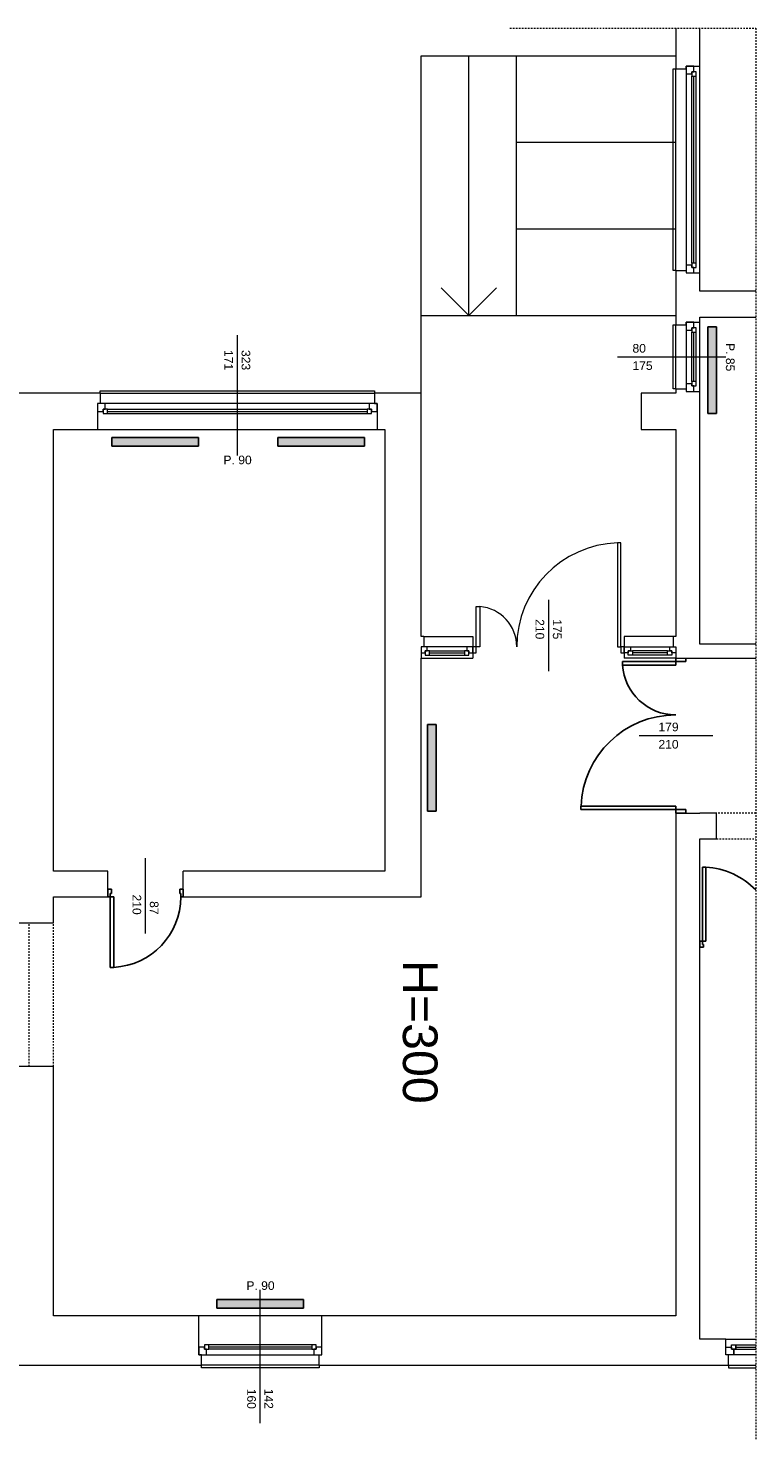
# Model space of a CAD drawing. Header units: millimetres. Extents: x 12683 to 90307, y 30842 to 62253.
# Tile 137 of 152: x 63966 to 64806, y 51414 to 53045. Entities that reach past the tile are written whole.
import ezdxf

# ---------------------------------------------------------------- set-up
doc = ezdxf.new("R2010")
doc.units = ezdxf.units.MM
doc.header["$LTSCALE"] = 0.6
doc.linetypes.add('CIEPLA', pattern=[5.7625, 3.175, -2.5875])
doc.layers.add('zzz_podklady_drzwi', color=252, linetype='Continuous')
doc.layers.add('zzz_podklady_grzejniki_ist', color=252, linetype='Continuous')
for name, color, linetype, lineweight in [('zzz_podklady_drzwi_opisy', 252, 'Continuous', 15), ('zzz_podklady_konstrukcja', 252, 'CIEPLA', 15), ('zzz_podklady_okna_opisy', 252, 'Continuous', 15), ('zzz_podklady_opisy', 252, 'Continuous', 15), ('zzz_podklady_sciany', 252, 'Continuous', 15)]:
    doc.layers.add(name, color=color, linetype=linetype, lineweight=lineweight)
doc.styles.add('GENERATED_STYLE_1', font='ARIAL.TTF')

msp = doc.modelspace()

# ---------------------------------------------------------------- hatches: boundary and pattern name
at = {"layer": 'zzz_podklady_grzejniki_ist'}
for points in [[(64750.9, 52599.5), (64760.9, 52599.5), (64760.9, 52699.5), (64750.9, 52699.5)], [(64062.5, 52571.9), (64062.5, 52561.9), (64162.5, 52561.9), (64162.5, 52571.9)], [(64254.2, 52571.9), (64254.2, 52561.9), (64354.2, 52561.9), (64354.2, 52571.9)], [(64437.1, 52240), (64427.1, 52240), (64427.1, 52140), (64437.1, 52140)], [(64183.9, 51575.9), (64183.9, 51565.9), (64283.9, 51565.9), (64283.9, 51575.9)]]:
    msp.add_hatch(color=256, dxfattribs=at).paths.add_polyline_path(points, flags=0)

# ---------------------------------------------------------------- linework, layer by layer
at = {"layer": 'zzz_podklady_drzwi'}
for p, q in [((64713.9, 52312.9), (64652.3, 52312.9)), ((64652.3, 52312.9), (64652.3, 52308.9)), ((64652.3, 52308.9), (64713.9, 52308.9)), ((64713.9, 52312.9), (64713.9, 52316.9)), ((64713.9, 52308.9), (64713.9, 52312.9)), ((64725.4, 52312.9), (64713.9, 52312.9)), ((64725.4, 52316.9), (64725.4, 52312.9)), ((64604.4, 52141.9), (64604.4, 52145.9)), ((64604.4, 52145.9), (64713.9, 52145.9)), ((64713.9, 52141.9), (64604.4, 52141.9)), ((64713.9, 52145.9), (64713.9, 52141.9)), ((64713.9, 52137.9), (64713.9, 52141.9)), ((64713.9, 52141.9), (64725.4, 52141.9)), ((64725.4, 52141.9), (64725.4, 52137.9)), ((64744.7, 51989.9), (64744.7, 52075.3)), ((64744.7, 52075.3), (64748.7, 52075.3)), ((64748.7, 52075.3), (64748.7, 51989.9)), ((64057.9, 52040.9), (64057.9, 52049.9)), ((64061.9, 52049.9), (64057.9, 52049.9)), ((64057.9, 52049.9), (64057.9, 52040.9)), ((64057.9, 52040.9), (64057.9, 52049.9)), ((64060.7, 52040.9), (64060.7, 52044.9)), ((64060.7, 52044.9), (64061.9, 52044.9)), ((64061.9, 52044.9), (64061.9, 52049.9)), ((64144.9, 52049.9), (64140.9, 52049.9)), ((64140.9, 52049.9), (64140.9, 52044.9)), ((64140.9, 52044.9), (64142.1, 52044.9)), ((64142.1, 52044.9), (64142.1, 52040.9)), ((64144.9, 52040.9), (64144.9, 52049.9)), ((64144.9, 52040.9), (64144.9, 52049.9)), ((64144.9, 52040.9), (64144.9, 52049.9)), ((64057.9, 52040.9), (64060.7, 52040.9)), ((64060.7, 52040.9), (64060.7, 51959.5)), ((64064.7, 52040.9), (64060.7, 52040.9)), ((64064.7, 51959.5), (64064.7, 52040.9)), ((64142.1, 52040.9), (64144.9, 52040.9)), ((64741.9, 51989.9), (64744.7, 51989.9)), ((64745.9, 51982.9), (64741.9, 51982.9)), ((64744.7, 51989.9), (64744.7, 51985.9)), ((64748.7, 51989.9), (64744.7, 51989.9)), ((64744.7, 51985.9), (64745.9, 51985.9)), ((64745.9, 51985.9), (64745.9, 51982.9)), ((64060.7, 51959.5), (64064.7, 51959.5))]:
    msp.add_line(p, q, dxfattribs=at)
for centre, radius, start, end in [((64713.9, 52312.9), 61.6, 183.7177, 270), ((64713.9, 52141.9), 109.4, 90, 177.9068), ((64744.7, 51989.9), 85.4, 43.7695, 87.3154), ((64060.7, 52040.9), 81.4, 272.8167, 0)]:
    msp.add_arc(centre, radius, start, end, dxfattribs=at)
at = {"layer": 'zzz_podklady_drzwi_opisy'}
for p, q in [((64671.7, 52227.4), (64756.9, 52227.4)), ((64101.4, 51998.8), (64101.4, 52085.9))]:
    msp.add_line(p, q, dxfattribs=at)
at = {"layer": 'zzz_podklady_grzejniki_ist'}
for p, q in [((64750.9, 52699.5), (64760.9, 52699.5)), ((64750.9, 52699.5), (64750.9, 52599.5)), ((64760.9, 52699.5), (64760.9, 52599.5)), ((64760.9, 52599.5), (64750.9, 52599.5)), ((64062.5, 52561.9), (64062.5, 52571.9)), ((64162.5, 52571.9), (64062.5, 52571.9)), ((64162.5, 52571.9), (64162.5, 52561.9)), ((64254.2, 52561.9), (64254.2, 52571.9)), ((64354.2, 52571.9), (64254.2, 52571.9)), ((64354.2, 52571.9), (64354.2, 52561.9)), ((64162.5, 52561.9), (64062.5, 52561.9)), ((64354.2, 52561.9), (64254.2, 52561.9)), ((64427.1, 52140), (64427.1, 52240)), ((64427.1, 52240), (64437.1, 52240)), ((64437.1, 52140), (64437.1, 52240)), ((64437.1, 52140), (64427.1, 52140)), ((64183.9, 51565.9), (64183.9, 51575.9)), ((64283.9, 51575.9), (64183.9, 51575.9)), ((64283.9, 51575.9), (64283.9, 51565.9)), ((64283.9, 51565.9), (64183.9, 51565.9))]:
    msp.add_line(p, q, dxfattribs=at)
at = {"layer": 'zzz_podklady_konstrukcja'}
for p, q in [((64806.3, 52137.9), (64760.9, 52137.9)), ((64760.9, 52107.9), (64806.3, 52107.9)), ((63966.9, 51844.9), (63966.9, 52010.9)), ((63994.9, 51844.9), (63994.9, 52010.9))]:
    msp.add_line(p, q, dxfattribs=at)
at = {"layer": 'zzz_podklady_okna_opisy'}
msp.add_line((64567, 52384.1), (64567, 52301.9), dxfattribs=at)
at = {"layer": 'zzz_podklady_sciany', "linetype": 'CIEPLA'}
for p, q in [((64522.3, 53044.7), (64806.3, 53044.7)), ((64806.3, 53044.7), (64806.3, 51413.7))]:
    msp.add_line(p, q, dxfattribs=at)
at = {"layer": 'zzz_podklady_sciany'}
for p, q in [((64713.9, 53044.7), (64713.9, 52997.9)), ((64741.9, 53000.9), (64741.9, 53044.7)), ((64419.9, 52712.9), (64419.9, 53012.9)), ((64419.9, 53012.9), (64713.9, 53012.9)), ((64474.9, 52712.9), (64474.9, 53012.9)), ((64529.9, 52712.9), (64529.9, 53012.9)), ((64710.9, 52764.9), (64710.9, 52997.9)), ((64710.9, 52997.9), (64713.9, 52997.9)), ((64713.9, 52997.9), (64725.9, 52997.9)), ((64713.9, 52764.9), (64713.9, 52997.9)), ((64725.9, 52997.9), (64725.9, 53000.9)), ((64725.9, 53000.9), (64734.9, 53000.9)), ((64734.9, 53000.9), (64725.9, 53000.9)), ((64725.9, 53000.9), (64734.9, 53000.9)), ((64734.9, 53000.9), (64741.9, 53000.9)), ((64741.9, 52761.9), (64741.9, 53000.9)), ((64741.9, 52761.9), (64741.9, 53000.9)), ((64529.9, 52912.9), (64713.9, 52912.9)), ((64529.9, 52812.9), (64713.9, 52812.9)), ((64713.9, 52764.9), (64710.9, 52764.9)), ((64713.9, 52764.9), (64725.9, 52764.9)), ((64713.9, 52764.9), (64713.9, 52740.9)), ((64725.9, 52764.9), (64725.9, 52761.9)), ((64725.9, 52761.9), (64734.9, 52761.9)), ((64725.9, 52761.9), (64734.9, 52761.9)), ((64725.9, 52761.9), (64734.9, 52761.9)), ((64734.9, 52761.9), (64741.9, 52761.9)), ((64741.9, 52740.9), (64741.9, 52761.9)), ((64474.9, 52712.9), (64442.9, 52744.9)), ((64474.9, 52712.9), (64506.9, 52744.9)), ((64713.9, 52740.9), (64713.9, 52710.9)), ((64806.3, 52740.9), (64741.9, 52740.9)), ((64419.9, 52622.9), (64419.9, 52712.9)), ((64419.9, 52712.9), (64713.9, 52712.9)), ((64710.9, 52627.9), (64710.9, 52701.9)), ((64710.9, 52701.9), (64713.9, 52701.9)), ((64713.9, 52710.9), (64713.9, 52701.9)), ((64713.9, 52701.9), (64725.9, 52701.9)), ((64713.9, 52627.9), (64713.9, 52701.9)), ((64725.9, 52701.9), (64725.9, 52704.9)), ((64725.9, 52704.9), (64734.9, 52704.9)), ((64734.9, 52704.9), (64725.9, 52704.9)), ((64725.9, 52704.9), (64734.9, 52704.9)), ((64734.9, 52704.9), (64741.9, 52704.9)), ((64741.9, 52704.9), (64741.9, 52710.9)), ((64741.9, 52710.9), (64806.3, 52710.9)), ((64741.9, 52624.9), (64741.9, 52704.9)), ((64741.9, 52624.9), (64741.9, 52704.9)), ((64048.9, 52622.9), (63922.9, 52622.9)), ((64048.9, 52622.9), (64048.9, 52625.9)), ((64048.9, 52625.9), (64365.9, 52625.9)), ((64048.9, 52622.9), (64048.9, 52610.9)), ((64048.9, 52622.9), (64365.9, 52622.9)), ((64365.9, 52625.9), (64365.9, 52622.9)), ((64365.9, 52622.9), (64365.9, 52610.9)), ((64419.9, 52622.9), (64365.9, 52622.9)), ((64419.9, 52341.9), (64419.9, 52622.9)), ((64713.9, 52622.9), (64674.1, 52622.9)), ((64674.1, 52622.9), (64674.1, 52580.9)), ((64713.9, 52627.9), (64710.9, 52627.9)), ((64713.9, 52627.9), (64725.9, 52627.9)), ((64713.9, 52627.9), (64713.9, 52622.9)), ((64725.9, 52627.9), (64725.9, 52624.9)), ((64725.9, 52624.9), (64734.9, 52624.9)), ((64725.9, 52624.9), (64734.9, 52624.9)), ((64725.9, 52624.9), (64734.9, 52624.9)), ((64734.9, 52624.9), (64741.9, 52624.9)), ((64741.9, 52332.9), (64741.9, 52624.9)), ((64048.9, 52610.9), (64045.9, 52610.9)), ((64045.9, 52610.9), (64045.9, 52601.9)), ((64045.9, 52610.9), (64045.9, 52601.9)), ((64045.9, 52610.9), (64045.9, 52601.9)), ((64045.9, 52601.9), (64045.9, 52580.9)), ((64365.9, 52610.9), (64368.9, 52610.9)), ((64368.9, 52610.9), (64368.9, 52601.9)), ((64368.9, 52601.9), (64368.9, 52610.9)), ((64368.9, 52610.9), (64368.9, 52601.9)), ((64368.9, 52601.9), (64368.9, 52580.9)), ((63994.9, 52580.9), (64045.9, 52580.9)), ((63994.9, 52070.9), (63994.9, 52580.9)), ((64045.9, 52580.9), (64368.9, 52580.9)), ((64045.9, 52580.9), (64368.9, 52580.9)), ((64368.9, 52580.9), (64377.9, 52580.9)), ((64377.9, 52580.9), (64377.9, 52070.9)), ((64674.1, 52580.9), (64713.9, 52580.9)), ((64713.9, 52580.9), (64713.9, 52341.9)), ((64650.5, 52450.2), (64646.5, 52450.2)), ((64646.5, 52450.2), (64646.5, 52329.9)), ((64650.5, 52329.9), (64650.5, 52450.2)), ((64483.5, 52329.9), (64483.5, 52376.7)), ((64483.5, 52376.7), (64487.5, 52376.7)), ((64487.5, 52376.7), (64487.5, 52329.9)), ((64422.9, 52341.9), (64419.9, 52341.9)), ((64422.9, 52341.9), (64422.9, 52329.9)), ((64422.9, 52341.9), (64479.5, 52341.9)), ((64710.9, 52341.9), (64654.5, 52341.9)), ((64710.9, 52341.9), (64710.9, 52329.9)), ((64713.9, 52341.9), (64710.9, 52341.9)), ((64422.9, 52329.9), (64419.9, 52329.9)), ((64419.9, 52329.9), (64419.9, 52322.9)), ((64419.9, 52322.9), (64419.9, 52316.9)), ((64487.5, 52329.9), (64483.5, 52329.9)), ((64483.5, 52322.9), (64483.5, 52329.9)), ((64646.5, 52329.9), (64650.5, 52329.9)), ((64650.5, 52329.9), (64650.5, 52322.9)), ((64710.9, 52329.9), (64713.9, 52329.9)), ((64713.9, 52329.9), (64713.9, 52322.9)), ((64713.9, 52322.9), (64713.9, 52316.9)), ((64806.3, 52332.9), (64741.9, 52332.9)), ((64419.9, 52040.9), (64419.9, 52316.9)), ((64419.9, 52316.9), (64479.5, 52316.9)), ((64713.9, 52316.9), (64654.5, 52316.9)), ((64713.9, 52316.9), (64725.4, 52316.9)), ((64713.9, 52316.9), (64725.4, 52316.9)), ((64713.9, 52316.9), (64725.4, 52316.9)), ((64725.4, 52316.9), (64741.9, 52316.9)), ((64741.9, 52316.9), (64806.3, 52316.9)), ((64713.9, 52137.9), (64725.4, 52137.9)), ((64713.9, 52137.9), (64713.9, 51556.9)), ((64725.4, 52137.9), (64713.9, 52137.9)), ((64713.9, 52137.9), (64725.4, 52137.9)), ((64725.4, 52137.9), (64741.9, 52137.9)), ((64760.9, 52137.9), (64741.9, 52137.9)), ((64760.9, 52107.9), (64760.9, 52137.9)), ((64741.9, 51989.9), (64741.9, 52107.9)), ((64741.9, 52107.9), (64760.9, 52107.9)), ((64057.9, 52070.9), (63994.9, 52070.9)), ((64057.9, 52040.9), (64057.9, 52070.9)), ((64144.9, 52040.9), (64144.9, 52070.9)), ((64377.9, 52070.9), (64144.9, 52070.9)), ((63994.9, 52040.9), (64057.9, 52040.9)), ((63994.9, 52010.9), (63994.9, 52040.9)), ((64144.9, 52040.9), (64419.9, 52040.9)), ((63904.9, 52010.9), (63994.9, 52010.9)), ((64741.9, 51989.9), (64741.9, 51982.9)), ((64741.9, 51982.9), (64741.9, 51989.9)), ((64741.9, 51989.9), (64741.9, 51982.9)), ((64741.9, 51529.9), (64741.9, 51982.9)), ((63994.9, 51844.9), (63876.9, 51844.9)), ((63994.9, 51556.9), (63994.9, 51844.9)), ((64162.9, 51556.9), (63994.9, 51556.9)), ((64162.9, 51520.9), (64162.9, 51556.9)), ((64304.9, 51556.9), (64162.9, 51556.9)), ((64304.9, 51556.9), (64162.9, 51556.9)), ((64304.9, 51520.9), (64304.9, 51556.9)), ((64713.9, 51556.9), (64304.9, 51556.9)), ((64771.9, 51529.9), (64741.9, 51529.9)), ((64771.9, 51520.9), (64771.9, 51529.9)), ((64771.9, 51529.9), (64806.3, 51529.9)), ((64771.9, 51529.9), (64806.3, 51529.9)), ((64778.4, 51523.4), (64783.4, 51523.4)), ((64778.4, 51518.4), (64778.4, 51523.4)), ((64783.4, 51523.4), (64806.3, 51523.4)), ((64783.4, 51523.4), (64806.3, 51523.4)), ((64783.4, 51523.4), (64783.4, 51518.4)), ((64783.4, 51518.4), (64783.4, 51523.4)), ((64783.4, 51523.4), (64806.3, 51523.4)), ((64162.9, 51511.9), (64162.9, 51520.9)), ((64162.9, 51520.9), (64162.9, 51511.9)), ((64162.9, 51511.9), (64162.9, 51520.9)), ((64165.9, 51511.9), (64162.9, 51511.9)), ((64165.9, 51499.9), (64165.9, 51511.9)), ((64301.9, 51499.9), (64301.9, 51511.9)), ((64301.9, 51511.9), (64304.9, 51511.9)), ((64304.9, 51511.9), (64304.9, 51520.9)), ((64304.9, 51511.9), (64304.9, 51520.9)), ((64304.9, 51511.9), (64304.9, 51520.9)), ((64771.9, 51511.9), (64771.9, 51520.9)), ((64771.9, 51520.9), (64778.4, 51520.9)), ((64771.9, 51511.9), (64771.9, 51520.9)), ((64771.9, 51511.9), (64771.9, 51520.9)), ((64774.9, 51511.9), (64771.9, 51511.9)), ((64780.9, 51511.9), (64771.9, 51511.9)), ((64774.9, 51511.9), (64771.9, 51511.9)), ((64774.9, 51499.9), (64774.9, 51511.9)), ((64778.4, 51520.9), (64778.4, 51518.4)), ((64778.4, 51518.4), (64780.9, 51518.4)), ((64783.4, 51518.4), (64778.4, 51518.4)), ((64780.9, 51518.4), (64780.9, 51511.9)), ((64780.9, 51511.9), (64780.9, 51518.4)), ((64780.9, 51518.4), (64783.4, 51518.4)), ((64806.3, 51511.9), (64780.9, 51511.9)), ((64806.3, 51511.9), (64780.9, 51511.9)), ((64783.4, 51520.9), (64806.3, 51520.9)), ((64783.4, 51518.4), (64806.3, 51518.4)), ((63884.9, 51499.9), (64165.9, 51499.9)), ((64301.9, 51499.9), (64165.9, 51499.9)), ((64165.9, 51496.9), (64165.9, 51499.9)), ((64301.9, 51496.9), (64165.9, 51496.9)), ((64301.9, 51499.9), (64713.9, 51499.9)), ((64301.9, 51499.9), (64301.9, 51496.9)), ((64713.9, 51499.9), (64774.9, 51499.9)), ((64774.9, 51499.9), (64806.3, 51499.9)), ((64774.9, 51499.9), (64774.9, 51496.9)), ((64774.9, 51496.9), (64806.3, 51496.9))]:
    msp.add_line(p, q, dxfattribs=at)
for centre, radius, start, end in [((64650.5, 52329.9), 120.2, 91.9053, 180), ((64483.5, 52329.9), 46.8, 0, 85.1106)]:
    msp.add_arc(centre, radius, start, end, dxfattribs=at)

# ---------------------------------------------------------------- texts
at = {"layer": 'zzz_podklady_drzwi_opisy', "char_height": 10, "attachment_point": 7, "style": 'GENERATED_STYLE_1'}
for s, insert in [('{179}', (64693.9, 52232.2)), ('{210}', (64693.9, 52212.2))]:
    msp.add_mtext(s, dxfattribs=dict(at, insert=insert))
at = {"layer": 'zzz_podklady_drzwi_opisy', "char_height": 10, "attachment_point": 7, "rotation": 270, "style": 'GENERATED_STYLE_1'}
for s, insert in [('{210}', (64086.2, 52043.7)), ('{87}', (64106.2, 52036.1))]:
    msp.add_mtext(s, dxfattribs=dict(at, insert=insert))
at = {"layer": 'zzz_podklady_okna_opisy', "char_height": 10, "attachment_point": 7, "style": 'GENERATED_STYLE_1'}
for s, insert in [('{80}', (64663.9, 52669.7)), ('{175}', (64663.9, 52649.7)), ('{P. 90}', (64191.4, 52540.7)), ('{P. 90}', (64217.9, 51586.7))]:
    msp.add_mtext(s, dxfattribs=dict(at, insert=insert))
at = {"layer": 'zzz_podklady_okna_opisy', "char_height": 10, "attachment_point": 7, "rotation": 270, "style": 'GENERATED_STYLE_1'}
for s, insert in [('{171}', (64192.3, 52672.9)), ('{323}', (64212.2, 52672.9)), ('{P. 85}', (64771.7, 52680.9)), ('{210}', (64551.8, 52361.9)), ('{175}', (64571.8, 52361.9)), ('{160}', (64218.7, 51472.7)), ('{142}', (64238.8, 51472.7))]:
    msp.add_mtext(s, dxfattribs=dict(at, insert=insert))
at = {"layer": 'zzz_podklady_opisy', "insert": (64418.4, 51885.1), "char_height": 40, "attachment_point": 5, "rotation": 270, "style": 'GENERATED_STYLE_1'}
msp.add_mtext('{H=300}', dxfattribs=at)

# ---------------------------------------------------------------- next in the draw order: wipeouts: each hides what was drawn before it
at = {"ltscale": 8758.034421}
msp.add_wipeout([(64737.4, 52989.4), (64732.4, 52989.4), (64732.4, 52991.9), (64725.9, 52991.9), (64725.9, 52770.9), (64732.4, 52770.9), (64732.4, 52773.4), (64737.4, 52773.4)], dxfattribs=at).dxf.layer = 'zzz_podklady_sciany'
at = {"ltscale": 2451.148067}
msp.add_wipeout([(64737.4, 52693.4), (64732.4, 52693.4), (64732.4, 52695.9), (64725.9, 52695.9), (64725.9, 52633.9), (64732.4, 52633.9), (64732.4, 52636.4), (64737.4, 52636.4)], dxfattribs=at).dxf.layer = 'zzz_podklady_sciany'
at = {"ltscale": 12112.456041}
msp.add_wipeout([(64357.4, 52599.4), (64357.4, 52604.4), (64359.9, 52604.4), (64359.9, 52610.9), (64054.9, 52610.9), (64054.9, 52604.4), (64057.4, 52604.4), (64057.4, 52599.4)], dxfattribs=at).dxf.layer = 'zzz_podklady_sciany'
at = {"ltscale": 1783.264592}
msp.add_wipeout([(64470, 52320.4), (64470, 52325.4), (64472.5, 52325.4), (64472.5, 52329.9), (64426.9, 52329.9), (64426.9, 52325.4), (64429.4, 52325.4), (64429.4, 52320.4)], dxfattribs=at).dxf.layer = 'zzz_podklady_sciany'
at = {"ltscale": 1775.541298}
msp.add_wipeout([(64664, 52320.4), (64664, 52325.4), (64661.5, 52325.4), (64661.5, 52329.9), (64706.9, 52329.9), (64706.9, 52325.4), (64704.4, 52325.4), (64704.4, 52320.4)], dxfattribs=at).dxf.layer = 'zzz_podklady_sciany'
at = {"ltscale": 4894.074331}
msp.add_wipeout([(64174.4, 51523.4), (64174.4, 51518.4), (64171.9, 51518.4), (64171.9, 51511.9), (64295.9, 51511.9), (64295.9, 51518.4), (64293.4, 51518.4), (64293.4, 51523.4)], dxfattribs=at).dxf.layer = 'zzz_podklady_sciany'

# ---------------------------------------------------------------- next in the draw order: linework, layer by layer
at = {"layer": 'zzz_podklady_okna_opisy'}
for p, q in [((64207.4, 52690.1), (64207.4, 52550.9)), ((64646.7, 52664.9), (64771.9, 52664.9)), ((64233.9, 51432.8), (64233.9, 51586.9))]:
    msp.add_line(p, q, dxfattribs=at)
at = {"layer": 'zzz_podklady_sciany'}
for p, q in [((64725.9, 53000.9), (64725.9, 52991.9)), ((64725.9, 52997.9), (64725.9, 53000.9)), ((64725.9, 52991.9), (64732.4, 52991.9)), ((64725.9, 52991.9), (64725.9, 52770.9)), ((64732.4, 52991.9), (64732.4, 52994.4)), ((64732.4, 52994.4), (64734.9, 52994.4)), ((64732.4, 52994.4), (64732.4, 52989.4)), ((64737.4, 52994.4), (64732.4, 52994.4)), ((64734.9, 52994.4), (64734.9, 53000.9)), ((64737.4, 52989.4), (64737.4, 52994.4)), ((64732.4, 52773.4), (64732.4, 52989.4)), ((64732.4, 52989.4), (64737.4, 52989.4)), ((64734.9, 52773.4), (64734.9, 52989.4)), ((64737.4, 52773.4), (64737.4, 52989.4)), ((64737.4, 52773.4), (64737.4, 52989.4)), ((64732.4, 52770.9), (64725.9, 52770.9)), ((64725.9, 52770.9), (64725.9, 52761.9)), ((64725.9, 52764.9), (64725.9, 52761.9)), ((64737.4, 52773.4), (64732.4, 52773.4)), ((64732.4, 52773.4), (64732.4, 52768.4)), ((64732.4, 52768.4), (64732.4, 52770.9)), ((64734.9, 52768.4), (64732.4, 52768.4)), ((64732.4, 52768.4), (64737.4, 52768.4)), ((64734.9, 52761.9), (64734.9, 52768.4)), ((64737.4, 52768.4), (64737.4, 52773.4)), ((64725.9, 52704.9), (64725.9, 52695.9)), ((64725.9, 52701.9), (64725.9, 52704.9)), ((64732.4, 52695.9), (64732.4, 52698.4)), ((64732.4, 52698.4), (64734.9, 52698.4)), ((64732.4, 52698.4), (64732.4, 52693.4)), ((64737.4, 52698.4), (64732.4, 52698.4)), ((64734.9, 52698.4), (64734.9, 52704.9)), ((64737.4, 52693.4), (64737.4, 52698.4)), ((64725.9, 52695.9), (64732.4, 52695.9)), ((64725.9, 52695.9), (64725.9, 52633.9)), ((64732.4, 52636.4), (64732.4, 52693.4)), ((64732.4, 52693.4), (64737.4, 52693.4)), ((64734.9, 52636.4), (64734.9, 52693.4)), ((64737.4, 52636.4), (64737.4, 52693.4)), ((64737.4, 52636.4), (64737.4, 52693.4)), ((64732.4, 52633.9), (64725.9, 52633.9)), ((64725.9, 52633.9), (64725.9, 52624.9)), ((64737.4, 52636.4), (64732.4, 52636.4)), ((64732.4, 52636.4), (64732.4, 52631.4)), ((64732.4, 52631.4), (64732.4, 52633.9)), ((64734.9, 52631.4), (64732.4, 52631.4)), ((64732.4, 52631.4), (64737.4, 52631.4)), ((64734.9, 52624.9), (64734.9, 52631.4)), ((64737.4, 52631.4), (64737.4, 52636.4)), ((64725.9, 52627.9), (64725.9, 52624.9)), ((64054.9, 52610.9), (64045.9, 52610.9)), ((64048.9, 52610.9), (64045.9, 52610.9)), ((64045.9, 52601.9), (64052.4, 52601.9)), ((64052.4, 52601.9), (64052.4, 52604.4)), ((64052.4, 52604.4), (64054.9, 52604.4)), ((64057.4, 52604.4), (64052.4, 52604.4)), ((64052.4, 52604.4), (64052.4, 52599.4)), ((64052.4, 52599.4), (64057.4, 52599.4)), ((64054.9, 52604.4), (64054.9, 52610.9)), ((64359.9, 52610.9), (64054.9, 52610.9)), ((64057.4, 52604.4), (64357.4, 52604.4)), ((64057.4, 52599.4), (64057.4, 52604.4)), ((64057.4, 52601.9), (64357.4, 52601.9)), ((64057.4, 52599.4), (64357.4, 52599.4)), ((64057.4, 52599.4), (64357.4, 52599.4)), ((64362.4, 52604.4), (64357.4, 52604.4)), ((64357.4, 52604.4), (64357.4, 52599.4)), ((64357.4, 52599.4), (64362.4, 52599.4)), ((64368.9, 52610.9), (64359.9, 52610.9)), ((64359.9, 52610.9), (64359.9, 52604.4)), ((64359.9, 52604.4), (64362.4, 52604.4)), ((64362.4, 52604.4), (64362.4, 52601.9)), ((64362.4, 52599.4), (64362.4, 52604.4)), ((64362.4, 52601.9), (64368.9, 52601.9)), ((64365.9, 52610.9), (64368.9, 52610.9)), ((64479.5, 52341.9), (64479.5, 52316.9)), ((64654.5, 52341.9), (64654.5, 52316.9)), ((64426.9, 52329.9), (64419.9, 52329.9)), ((64419.9, 52329.9), (64419.9, 52322.9)), ((64419.9, 52329.9), (64419.9, 52322.9)), ((64422.9, 52329.9), (64419.9, 52329.9)), ((64419.9, 52322.9), (64424.4, 52322.9)), ((64424.4, 52322.9), (64424.4, 52325.4)), ((64424.4, 52325.4), (64426.9, 52325.4)), ((64429.4, 52325.4), (64424.4, 52325.4)), ((64424.4, 52325.4), (64424.4, 52320.4)), ((64426.9, 52325.4), (64426.9, 52329.9)), ((64472.5, 52329.9), (64426.9, 52329.9)), ((64429.4, 52325.4), (64470, 52325.4)), ((64429.4, 52320.4), (64429.4, 52325.4)), ((64429.4, 52322.9), (64470, 52322.9)), ((64475, 52325.4), (64470, 52325.4)), ((64470, 52325.4), (64470, 52320.4)), ((64479.5, 52329.9), (64472.5, 52329.9)), ((64472.5, 52329.9), (64472.5, 52325.4)), ((64472.5, 52325.4), (64475, 52325.4)), ((64475, 52325.4), (64475, 52322.9)), ((64475, 52320.4), (64475, 52325.4)), ((64475, 52322.9), (64479.5, 52322.9)), ((64479.5, 52322.9), (64479.5, 52329.9)), ((64479.5, 52329.9), (64479.5, 52322.9)), ((64483.5, 52329.9), (64479.5, 52329.9)), ((64479.5, 52329.9), (64479.5, 52322.9)), ((64479.5, 52322.9), (64483.5, 52322.9)), ((64654.5, 52329.9), (64650.5, 52329.9)), ((64650.5, 52322.9), (64654.5, 52322.9)), ((64654.5, 52329.9), (64661.5, 52329.9)), ((64654.5, 52322.9), (64654.5, 52329.9)), ((64654.5, 52329.9), (64654.5, 52322.9)), ((64654.5, 52322.9), (64654.5, 52329.9)), ((64659, 52322.9), (64654.5, 52322.9)), ((64661.5, 52325.4), (64659, 52325.4)), ((64659, 52325.4), (64659, 52322.9)), ((64659, 52325.4), (64664, 52325.4)), ((64659, 52320.4), (64659, 52325.4)), ((64661.5, 52329.9), (64661.5, 52325.4)), ((64661.5, 52329.9), (64706.9, 52329.9)), ((64704.4, 52325.4), (64664, 52325.4)), ((64664, 52325.4), (64664, 52320.4)), ((64704.4, 52322.9), (64664, 52322.9)), ((64704.4, 52320.4), (64704.4, 52325.4)), ((64704.4, 52325.4), (64709.4, 52325.4)), ((64706.9, 52325.4), (64706.9, 52329.9)), ((64706.9, 52329.9), (64713.9, 52329.9)), ((64709.4, 52325.4), (64706.9, 52325.4)), ((64709.4, 52322.9), (64709.4, 52325.4)), ((64709.4, 52325.4), (64709.4, 52320.4)), ((64713.9, 52322.9), (64709.4, 52322.9)), ((64710.9, 52329.9), (64713.9, 52329.9)), ((64713.9, 52329.9), (64713.9, 52322.9)), ((64713.9, 52329.9), (64713.9, 52322.9)), ((64424.4, 52320.4), (64429.4, 52320.4)), ((64429.4, 52320.4), (64470, 52320.4)), ((64429.4, 52320.4), (64470, 52320.4)), ((64470, 52320.4), (64475, 52320.4)), ((64664, 52320.4), (64659, 52320.4)), ((64704.4, 52320.4), (64664, 52320.4)), ((64704.4, 52320.4), (64664, 52320.4)), ((64709.4, 52320.4), (64704.4, 52320.4)), ((64174.4, 51523.4), (64169.4, 51523.4)), ((64169.4, 51523.4), (64169.4, 51518.4)), ((64293.4, 51523.4), (64174.4, 51523.4)), ((64293.4, 51523.4), (64174.4, 51523.4)), ((64174.4, 51518.4), (64174.4, 51523.4)), ((64298.4, 51523.4), (64293.4, 51523.4)), ((64293.4, 51523.4), (64293.4, 51518.4)), ((64298.4, 51518.4), (64298.4, 51523.4)), ((64169.4, 51520.9), (64162.9, 51520.9)), ((64162.9, 51511.9), (64171.9, 51511.9)), ((64165.9, 51511.9), (64162.9, 51511.9)), ((64169.4, 51518.4), (64169.4, 51520.9)), ((64171.9, 51518.4), (64169.4, 51518.4)), ((64169.4, 51518.4), (64174.4, 51518.4)), ((64171.9, 51511.9), (64171.9, 51518.4)), ((64171.9, 51511.9), (64295.9, 51511.9)), ((64293.4, 51520.9), (64174.4, 51520.9)), ((64293.4, 51518.4), (64174.4, 51518.4)), ((64293.4, 51518.4), (64298.4, 51518.4)), ((64298.4, 51518.4), (64295.9, 51518.4)), ((64295.9, 51518.4), (64295.9, 51511.9)), ((64295.9, 51511.9), (64304.9, 51511.9)), ((64304.9, 51520.9), (64298.4, 51520.9)), ((64298.4, 51520.9), (64298.4, 51518.4)), ((64301.9, 51511.9), (64304.9, 51511.9))]:
    msp.add_line(p, q, dxfattribs=at)

doc.saveas('drawing.dxf')
